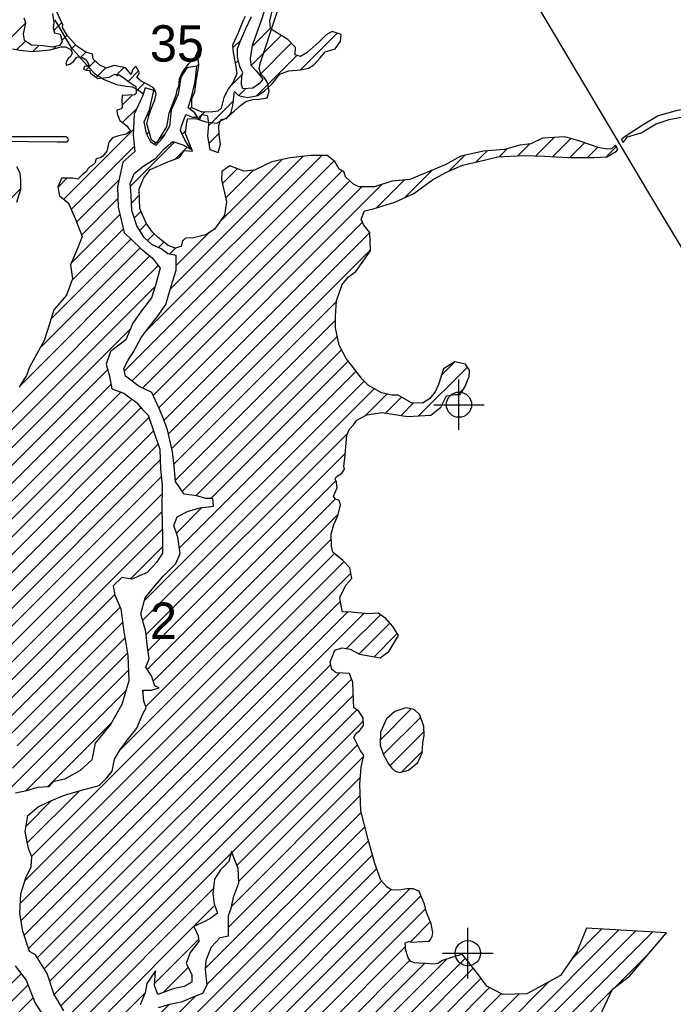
# Model space of a CAD drawing. Extents: x 164447 to 260447, y 765761 to 829592.
# Tile 11 of 16: x 210825 to 217295, y 785947 to 795695. Entities that reach past the tile are written whole.
import ezdxf

# ---------------------------------------------------------------- set-up
doc = ezdxf.new("R2010")
doc.units = 0
doc.header["$LTSCALE"] = 800
doc.header["$PDMODE"] = 34
doc.header["$PDSIZE"] = 250
doc.linetypes.add('STREAM', pattern=[0])
doc.layers.get('0').update_dxf_attribs({"linetype": 'CONTINUOUS'})
for name, color, linetype in [('MAJROADS', 9, 'CONTINUOUS'), ('SEC', 2, 'CONTINUOUS'), ('TEXT', 7, 'CONTINUOUS'), ('TRUNKS', 5, 'STREAM'), ('WATER', 4, 'CONTINUOUS'), ('WETDBA', 11, 'CONTINUOUS'), ('WETFILL', 12, 'CONTINUOUS')]:
    doc.layers.add(name, color=color, linetype=linetype)

# ---------------------------------------------------------------- blocks, each defined once
blk = doc.blocks.new('*X')
at = {"color": 0}
for p, q in [((210718.515741, 795495.823782), (210885.048935, 795662.356976)), ((211163.833633, 795587.588283), (211242.403195, 795666.157846)), ((211242.015481, 795488.993436), (211293.562519, 795540.540474)), ((213115.292317, 795240.949928), (213413.443216, 795539.100828)), ((213126.06102, 795428.495327), (213307.659076, 795610.093383)), ((213604.431667, 795199.759193), (213966.721437, 795562.048963)), ((210797.841221, 795398.372567), (210881.791684, 795482.32303)), ((210958.200622, 795381.955273), (211015.715757, 795439.470407)), ((211331.085193, 795401.286453), (211377.035383, 795447.236644)), ((212935.884306, 795415.095309), (213014.243392, 795493.454395)), ((213197.621475, 795146.502391), (213513.306958, 795462.187875)), ((211157.047213, 795404.025169), (211185.133135, 795432.111091)), ((211432.212305, 795325.63687), (211481.103381, 795374.527945)), ((213168.536992, 794940.641213), (213569.643518, 795341.747739)), ((211478.894802, 795195.542671), (211570.762167, 795287.410037)), ((212576.653192, 795232.640889), (212597.721466, 795253.709163)), ((212957.885245, 795260.319553), (212989.948791, 795292.383098)), ((211583.699039, 795123.570213), (211676.934293, 795216.805467)), ((211784.92967, 795148.024149), (211858.203165, 795221.297643)), ((211898.257257, 795084.575041), (212000.802861, 795187.120645)), ((212912.655126, 795038.312738), (213028.075198, 795153.73281)), ((211976.834313, 794986.375402), (212059.522863, 795069.063952)), ((212400.572567, 795056.560265), (212411.341838, 795067.329536)), ((212549.42364, 795028.634643), (212567.784777, 795046.995779)), ((211839.136575, 794848.677664), (211940.474691, 794950.015779)), ((212149.100045, 794981.864438), (212164.481511, 794997.245904)), ((212995.53343, 794944.414347), (213064.060515, 795012.941431)), ((212690.97068, 794639.851597), (212939.71755, 794888.598467)), ((211788.172267, 794797.713356), (211791.129866, 794800.670954)), ((211843.929243, 794676.693636), (211983.560247, 794816.32464)), ((212080.312643, 794736.300341), (212110.564614, 794766.552311)), ((212310.687927, 794789.89893), (212330.637369, 794809.848371)), ((212509.305269, 794811.739576), (212530.077872, 794832.512179)), ((212589.435268, 794715.09288), (212654.138775, 794779.796387)), ((211261.522694, 793917.510391), (211950.378283, 794606.365981)), ((212083.706039, 794562.917041), (212105.844066, 794585.055068)), ((212190.331522, 794492.76583), (212267.370024, 794569.804331)), ((212434.056103, 794559.713715), (212470.649781, 794596.307392)), ((212696.775144, 794468.879365), (212800.027641, 794572.131862)), ((211921.269545, 794046.927156), (212358.099454, 794483.757066)), ((212157.216737, 794459.651044), (212171.959048, 794474.393355)), ((212496.185971, 794445.066887), (212510.052285, 794458.933202)), ((215756.045918, 794346.169624), (215874.310373, 794464.434079)), ((215933.024455, 794346.371465), (216115.023916, 794528.370927)), ((216102.439233, 794339.009549), (216281.535232, 794518.105548)), ((216269.437081, 794329.230701), (216416.732676, 794476.526296)), ((211336.291585, 793815.502587), (211958.903001, 794438.114003)), ((212367.475058, 794316.355975), (212482.982809, 794431.863725)), ((212786.482658, 794381.810184), (212790.843856, 794386.171382)), ((215341.882842, 794285.559938), (215452.742652, 794396.419749)), ((215569.950437, 794336.850838), (215650.30232, 794417.202722)), ((216446.645939, 794329.662863), (216548.439479, 794431.456404)), ((216628.930054, 794335.170283), (216731.161566, 794437.401796)), ((211861.728369, 792219.619027), (213938.175209, 794296.065868)), ((212065.35332, 792600.020674), (213815.318438, 794349.985792)), ((212314.0045, 793025.448549), (213630.983724, 794342.427774)), ((212802.042392, 793690.263137), (213421.953504, 794310.174249)), ((215077.412048, 794197.86584), (215232.751658, 794353.20545)), ((211936.232872, 792117.346835), (214016.505162, 794197.619126)), ((212831.60954, 794073.383675), (212978.224538, 794219.998673)), ((212864.861041, 793929.858481), (213139.454917, 794204.452357)), ((214637.180167, 793934.410654), (214905.157949, 794202.388436)), ((211201.371761, 794034.136154), (211291.881928, 794124.646321)), ((211389.003867, 793691.438174), (211808.698294, 794111.132601)), ((212042.442757, 792046.780025), (214094.494482, 794098.83175)), ((214360.133745, 793834.140928), (214635.060849, 794109.068032)), ((210401.898503, 793588.216286), (210837.721658, 794024.039441)), ((212146.188932, 791973.749505), (214213.513301, 794041.073874)), ((212202.35241, 791853.136288), (214414.813299, 794065.597177)), ((211436.916722, 793562.574334), (211797.848655, 793923.506267)), ((211930.8873, 793879.768217), (212009.262778, 793958.143695)), ((211958.879703, 793730.983925), (212026.869455, 793798.973677)), ((211335.349221, 793284.230138), (211817.469978, 793766.350895)), ((212253.632921, 791727.640104), (214217.700158, 793691.707341)), ((211345.508442, 793117.612664), (211850.104229, 793622.20845)), ((212013.078875, 793608.406401), (212080.292825, 793675.620351)), ((212297.584254, 791594.814741), (214290.945156, 793588.175643)), ((212374.695311, 793262.916055), (212697.334888, 793585.555633)), ((211134.3913, 792729.718826), (211926.759135, 793522.086661)), ((212089.950629, 793508.50146), (212156.395469, 793574.9463)), ((212197.849712, 793439.623847), (212251.21334, 793492.987475)), ((212437.726066, 793502.723506), (212461.48514, 793526.48258)), ((211031.279966, 792449.830797), (212016.831724, 793435.382554)), ((212307.99545, 793372.99289), (212368.814246, 793433.811686)), ((212329.917417, 791450.371209), (214296.510018, 793416.963809)), ((210826.502624, 792068.276759), (212114.5619, 793356.336035)), ((209131.608871, 790196.606311), (212195.909926, 793260.907366)), ((209222.211471, 790110.432216), (212165.471864, 793053.692609)), ((212350.983251, 791294.660347), (213959.940389, 792903.617485)), ((212367.821411, 791134.721813), (213952.61725, 792719.517651)), ((209312.086594, 790023.530643), (211918.660747, 792630.104796)), ((212434.209701, 791024.333407), (213970.290411, 792560.414117)), ((212567.854662, 790981.201672), (214012.249132, 792425.596142)), ((212717.261246, 790953.831562), (214077.558546, 792314.128862)), ((209394.67834, 789929.345694), (211696.323769, 792230.991123)), ((214773.435615, 791772.569063), (215257.278893, 792256.412341)), ((214999.857834, 792175.767978), (215128.243892, 792304.154036)), ((212406.297593, 790466.091213), (214155.038865, 792214.832485)), ((209477.270087, 789835.160746), (211729.588612, 792087.479271)), ((212042.790136, 789749.030366), (214336.163441, 792042.403671)), ((212061.401528, 789944.418452), (214233.625704, 792116.642628)), ((215161.510834, 791983.867587), (215226.065615, 792048.422368)), ((209555.591243, 789736.705206), (211827.036133, 792008.150096)), ((209633.006496, 789637.343765), (211934.641745, 791938.979014)), ((214244.858966, 791774.3225), (214459.126845, 791988.590379)), ((214446.901488, 791799.588327), (214605.278014, 791957.964853)), ((209693.074453, 789520.635026), (212025.384411, 791852.944984)), ((214600.396586, 791776.30673), (214724.471937, 791900.382081)), ((209732.904197, 789383.688074), (212104.783924, 791755.567802)), ((209764.125399, 789238.132582), (212149.683352, 791623.690535)), ((212077.463172, 789606.926706), (214072.183109, 791601.646643)), ((209831.967808, 789129.198295), (212194.937076, 791492.167563)), ((212095.227255, 789447.914094), (214048.570276, 791401.257114)), ((209915.253995, 789035.707787), (212215.742291, 791336.196083)), ((209989.950271, 788933.627368), (212226.530127, 791170.207223)), ((212086.661784, 789262.571927), (213954.472379, 791130.382523)), ((209988.946223, 788755.846624), (212234.21493, 791001.115331)), ((212147.472322, 789146.605771), (213951.49299, 790950.626438)), ((212375.902799, 790612.473114), (212627.985469, 790864.555784)), ((209970.560946, 788560.684652), (212233.829822, 790823.953528)), ((212072.903653, 788895.260406), (213980.127587, 790802.48434)), ((210002.683342, 788416.030353), (212238.254078, 790651.601089)), ((211819.161996, 788464.742054), (213910.524142, 790556.1042)), ((211921.131166, 790157.701482), (212239.128985, 790475.6993)), ((210944.012972, 787412.816334), (213940.57237, 790409.375733)), ((210876.821197, 787168.847864), (214035.475889, 790327.502556)), ((210830.303744, 786945.553716), (214101.702769, 790216.952741)), ((210063.733529, 788300.303844), (211766.142964, 790002.71328)), ((210138.725775, 788198.519395), (211818.293221, 789878.086841)), ((210838.249596, 786776.722872), (213999.352447, 789937.825723)), ((210870.346464, 786632.043045), (214068.839992, 789830.536573)), ((210913.810933, 786498.730819), (214232.381708, 789817.301594)), ((214061.656584, 789469.799775), (214395.779839, 789803.923029)), ((210718.62416, 788601.641084), (211844.03821, 789727.055135)), ((214184.296702, 789415.663197), (214489.820181, 789721.186677)), ((214332.834597, 789387.424397), (214563.001027, 789617.590827)), ((210798.589302, 788504.829532), (211867.610516, 789573.850746)), ((210753.784657, 788283.248191), (211893.526397, 789422.989931)), ((210999.35653, 786407.499721), (213903.799246, 789311.942436)), ((210740.628047, 788093.314886), (211901.110795, 789253.797634)), ((211067.491553, 786298.858048), (213995.838136, 789227.204631)), ((211121.908131, 786176.497931), (214110.653474, 789165.243274)), ((210882.462841, 788058.372985), (211874.511508, 789050.421652)), ((211166.382777, 786044.195882), (214126.552706, 789004.36581)), ((212046.44141, 789045.574858), (212058.418461, 789057.551909)), ((211232.054811, 785933.091221), (214161.601894, 788862.638303)), ((214395.869422, 788566.575746), (214701.422558, 788872.128881)), ((211101.180377, 788100.313826), (211734.789878, 788733.923326)), ((212926.592856, 787450.85257), (214226.866591, 788751.126305)), ((214424.695358, 788418.624987), (214795.246773, 788789.176401)), ((214490.015447, 788307.16838), (214826.669349, 788643.822281)), ((212976.409823, 787323.892842), (214168.995065, 788516.478084)), ((214605.716397, 788246.092634), (214811.693141, 788452.069379)), ((212995.121708, 787165.828031), (214228.324028, 788399.030351)), ((212922.522875, 786916.452503), (214197.167466, 788191.097094)), ((210902.338292, 787547.918349), (211416.15588, 788061.735938)), ((210889.73825, 787712.095003), (211141.212694, 787963.569447)), ((212892.5317, 786709.684633), (214196.124226, 788013.277159)), ((212665.170433, 786305.54667), (214206.854867, 787847.231104)), ((212679.147133, 786142.746675), (214241.942199, 787705.541741)), ((212246.725221, 785533.548068), (214277.51071, 787564.333557)), ((211316.934634, 785841.194348), (212917.690027, 787441.949741)), ((212289.440929, 785399.487081), (214317.272845, 787427.318997)), ((212301.109999, 785234.379455), (214358.881051, 787292.150508)), ((211695.302481, 784451.795242), (214408.024491, 787164.517252)), ((211374.578904, 785722.061922), (212741.255566, 787088.738585)), ((211662.269351, 784065.208721), (214687.266575, 787090.205945)), ((211681.232073, 784260.948139), (214500.4226, 787080.138665)), ((211599.339879, 783825.502554), (214796.226445, 787022.38912)), ((211425.007282, 785595.713605), (212757.145423, 786927.851746)), ((211455.377876, 783504.763856), (214843.13871, 786892.52469)), ((214692.41555, 786565.024834), (214890.097026, 786762.706311)), ((212040.598748, 781968.664384), (216753.497665, 786681.563301)), ((212109.438581, 781860.727522), (216920.85982, 786672.148761)), ((212208.351895, 781782.864141), (217088.221975, 786662.734221)), ((216287.152349, 786391.994681), (216586.135509, 786690.977841)), ((212161.679473, 786155.609101), (212595.529029, 786589.458657)), ((214877.325737, 786573.158326), (214884.963021, 786580.795611)), ((211348.675735, 783221.285019), (214645.239337, 786517.848622)), ((210901.1778, 782243.456998), (215049.244542, 786391.52374)), ((210953.310475, 782118.812979), (215237.086852, 786402.589356)), ((211188.882481, 782884.715071), (214687.490395, 786383.322985)), ((216719.7437, 786117.47925), (217061.970634, 786459.706185)), ((210845.132587, 782364.188481), (214832.187391, 786351.243286)), ((211028.401417, 782017.127225), (215315.378073, 786304.103881)), ((212245.114125, 786062.267058), (212492.918977, 786310.07191)), ((209404.17993, 784812.323121), (210840.215438, 786248.358629)), ((211560.912888, 782372.862001), (215392.274182, 786204.223295)), ((209460.357526, 784691.724021), (210906.743387, 786138.109882)), ((211767.946848, 782403.119266), (215477.446435, 786112.618853)), ((212008.849573, 782113.691904), (216067.375685, 786172.218016)), ((212379.78375, 781777.519301), (216687.865856, 786085.601407)), ((212521.314115, 786161.690352), (212528.945895, 786169.322132)), ((209422.245561, 784476.835361), (210957.22869, 786011.81849)), ((211489.799808, 785483.729437), (212068.099445, 786062.029073)), ((211908.621001, 782367.016724), (215592.794539, 786051.190262)), ((211978.999208, 782260.618235), (215766.329926, 786047.948953)), ((212211.341347, 785674.940889), (212564.053109, 786027.652651)), ((212149.675001, 785790.051238), (212308.976951, 785949.353189))]:
    blk.add_line(p, q, dxfattribs=at)

msp = doc.modelspace()

# ---------------------------------------------------------------- linework, layer by layer
at = {"layer": 'MAJROADS', "color": 0}
msp.add_lwpolyline([(214944.587365, 805174.748957), (215017.201812, 802543.202597), (215052.779803, 800565.493641), (215063.720251, 798654.999782), (215057.24526, 797783.63164), (215109.831072, 797086.632999), (215807.0537, 796077.122439), (216642.826622, 794663.239536), (217040.078032, 793998.346433), (218198.816176, 792070.944479), (219837.345937, 789310.45603), (220400.238097, 788384.583002), (220500.15798, 788300.050489), (222969.034817, 785650.697905), (223310.251348, 785338.139291), (224041.834976, 784561.834789), (224174.521903, 784376.51076), (224215.48071, 784250.521365), (225769.077905, 780208.676659), (225990.691275, 779586.983705), (226975.632671, 776822.972959)], dxfattribs=at)
at = {"layer": 'SEC', "color": 0}
for p in [(215173.794685, 791883.234381), (215261.66711, 786453.486538)]:
    msp.add_point(p, dxfattribs=at)
at = {"layer": 'TRUNKS', "color": 0}
for points in [[(212578.409343, 794714.915019), (212596.996177, 794706.854892), (212669.064186, 794682.895701), (212773.871338, 794672.06229), (212861.167061, 794717.980881), (212948.443741, 794787.915794), (213009.529454, 794846.913422), (213064.082572, 794884.072836), (213133.932655, 794903.777954), (213195.061648, 794908.193032), (213275.833434, 794921.356899), (213293.251376, 794982.503205), (213282.267348, 795067.643326), (213247.292966, 795120.014874), (213212.330704, 795157.103308), (213194.821007, 795211.672008), (213210.057378, 795270.63328), (213822.091958, 797129.109746)], [(211172.702498, 795690.395325), (211330.113182, 795421.97383), (211463.410595, 795275.798202), (211566.115813, 795162.347866), (211662.227843, 795103.474887), (211782.349271, 795053.354159), (211878.426677, 795038.147219), (211937.381024, 795031.644056), (211991.98608, 795003.304411), (212053.154891, 794957.503544)]]:
    msp.add_lwpolyline(points, dxfattribs=at)
at = {"layer": 'WATER', "color": 0}
for points in [[(211262.761988, 785881.140486), (211163.395489, 786049.249809), (211097.739036, 786250.628269), (210981.737969, 786435.592615), (210923.351639, 786469.468003), (210857.695186, 786670.846463), (210825.362984, 786846.887274), (210835.002998, 787039.397312), (210886.284548, 787198.142189), (210937.235414, 787306.652679), (210946.269177, 787407.06634), (210913.330724, 787491.010775), (210880.943407, 787658.679188), (210907.107763, 787817.589406), (211008.127675, 787900.65202), (211108.927133, 787950.225042), (211268.443603, 788016.157064), (211427.849846, 788065.344289), (211612.373282, 788114.366174), (211688.220888, 788189.221731), (211738.896185, 788255.870231), (211764.784972, 788372.91846), (211824.053122, 788473.001439), (211891.638557, 788564.656905), (211984.506527, 788681.264225), (212044.050246, 788823.209192), (212077.925634, 788881.595523), (212053.249351, 788948.740047), (212045.593432, 789057.636334), (212129.317411, 789057.085196), (212204.834334, 789081.706365), (212163.082572, 789098.72673), (212130.254345, 789199.41596), (212072.198698, 789283.525736), (212106.239427, 789367.029259), (212090.266224, 789484.353058), (212074.513476, 789635.166447), (212025.436478, 789811.317486), (212068.34563, 789970.117477), (212152.786088, 790078.407512), (212245.598944, 790186.642433), (212372.011619, 790311.401695), (212414.534974, 790411.594901), (212390.464942, 790570.835802), (212349.374545, 790688.324942), (212383.415274, 790771.828466), (212492.642244, 790829.718772), (212610.076269, 790862.436771), (212744.144863, 790878.299746), (212736.268489, 790953.706441), (212669.289306, 790954.147351), (212577.358271, 790979.870796), (212451.88253, 790997.442299), (212368.985257, 791123.579405), (212353.232509, 791274.392795), (212337.424648, 791416.833787), (212288.623219, 791634.846815), (212247.477708, 791743.963556), (212206.277084, 791844.7079), (212131.972665, 792004.279484), (212006.772493, 792063.712976), (211873.475492, 792165.063571), (211857.22672, 792240.52538), (211899.639847, 792323.97379), (211950.425372, 792407.367086), (212026.713888, 792549.201826), (212102.726834, 792649.174577), (212195.594804, 792765.781896), (212271.662864, 792874.127045), (212323.109754, 793057.989116), (212374.391304, 793216.733994), (212375.328238, 793359.064758), (212291.714486, 793376.360691), (212225.065986, 793427.035989), (212133.245178, 793469.50423), (212058.334507, 793536.979437), (211983.754519, 793654.689032), (211934.512179, 793805.722877), (211927.131829, 793956.481153), (211919.531024, 794073.749837), (211962.054379, 794173.943043), (212054.64678, 794248.688373), (212172.356375, 794323.268361), (212256.686605, 794414.8136), (212340.906608, 794489.614043), (212441.154928, 794455.463086), (212516.23094, 794413.105073), (212458.230406, 794505.587246), (212416.974668, 794597.959192), (212425.622635, 794639.766068), (212468.256218, 794756.704069), (212535.070059, 794731.145965), (212585.304447, 794730.815283), (212560.462822, 794772.842614), (212493.814322, 794823.517911), (212528.075506, 794940.511027), (212562.502032, 795082.621336), (212580.238876, 795233.21427), (212479.659873, 795217.13084), (212420.446836, 795125.42026), (212394.227367, 794958.137643), (212326.201022, 794799.502993), (212308.409065, 794640.53766), (212240.658289, 794523.765), (212173.183081, 794448.854329), (212123.169149, 794482.674603), (212081.858297, 794566.674151), (212057.512697, 794684.053063), (212108.518677, 794800.935951), (212151.648283, 794993.225534), (212068.089646, 795018.893865), (212042.476428, 794943.707626), (211957.539946, 794760.06601), (211947.789703, 794550.811176), (211963.487337, 794391.625388), (211845.557288, 794283.555809), (211793.724601, 794041.086952), (211800.774268, 793840.094289), (211857.72764, 793588.536555), (212024.128436, 793428.35872), (212140.735755, 793335.49075), (212215.425971, 793234.525951), (212172.51682, 793075.72596), (212129.77301, 792942.043162), (212019.994903, 792800.428877), (211943.926843, 792692.083729), (211875.845384, 792525.076681), (211724.370629, 792408.855158), (211681.681933, 792283.544759), (211714.399932, 792166.110733), (211738.690419, 792040.359423), (211855.62842, 791997.725841), (211980.608137, 791904.802757), (212038.774012, 791837.437777), (212096.995001, 791778.445196), (212162.706568, 791585.439134), (212212.004021, 791442.777687), (212219.053688, 791241.785024), (212234.806436, 791090.971634), (212233.208136, 790848.172095), (212239.872007, 790588.572646), (212238.714618, 790412.75229), (212179.501581, 790321.04171), (212086.743839, 790221.179186), (211935.599766, 790155.192051), (211835.241219, 790172.598212), (211750.966102, 790089.425371), (211767.104647, 789997.218767), (211824.829611, 789862.874604), (211856.831131, 789636.599405), (211897.149935, 789401.896695), (211903.868919, 789150.669645), (211835.34655, 788916.683414), (211725.182647, 788716.462343), (211573.266982, 788533.261637), (211538.675115, 788366.034135), (211420.745065, 788257.964555), (211269.490765, 788175.232624), (211152.111853, 788150.887023), (211109.919181, 788100.928204), (211001.022894, 788093.272286), (210891.961267, 788060.499173), (210782.954753, 788036.098458)], [(212200.746122, 785916.829732), (212309.807749, 785949.602844), (212435.559059, 785973.893332), (212553.103312, 786023.356126), (212637.047747, 786056.29458), (212679.460874, 786139.74299), (212663.708126, 786290.55638), (212672.686775, 786382.597643), (212723.802983, 786516.225327), (212808.133214, 786607.770566), (212891.96742, 786623.964224), (212892.573672, 786716.060601), (212893.290151, 786824.901773), (212918.903369, 786900.088013), (212944.792155, 787017.136242), (212995.908363, 787150.763926), (212988.472899, 787293.149804), (212922.595992, 787461.038672), (212896.817433, 787360.735239), (212812.542316, 787277.562398), (212753.329279, 787185.851817), (212735.647549, 787043.63128), (212751.73098, 786943.052278), (212784.61432, 786850.735446), (212717.304454, 786800.941969), (212658.477213, 786767.838174), (212549.305358, 786718.320265), (212590.561096, 786625.94832), (212598.547697, 786567.286421), (212514.107239, 786458.996386), (212471.528771, 786350.430782), (212529.419077, 786241.203813), (212528.923053, 786165.852232), (212453.295903, 786124.486266), (212344.289389, 786100.085552), (212193.20043, 786042.470814), (212160.31709, 786134.787646), (212169.626422, 786277.063297), (212085.075737, 786152.028466), (212067.724689, 786060.042317), (212016.718709, 785943.159429)], [(210780.08394, 786328.074173), (210887.988178, 786185.02693), (210978.596483, 785958.365935), (211078.07321, 785807.001408)]]:
    msp.add_lwpolyline(points, dxfattribs=at)
at = {"layer": 'WETDBA', "color": 0}
for points in [[(216412.124682, 785500.823113), (216693.739613, 786098.058181), (216862.376118, 786224.003818), (217227.272603, 786654.912275), (216435.5747, 786699.447264), (216342.873432, 786473.152144), (216177.746735, 786232.645979), (215844.757822, 786050.335114), (215607.930403, 786043.129663), (215450.418815, 786127.012402), (215347.255921, 786264.003535), (215205.413988, 786442.431845), (215011.859059, 786379.336824), (214963.659036, 786350.501018), (214920.509014, 786344.742497), (214851.468978, 786350.501018), (214776.675606, 786353.380278), (214736.402251, 786359.138799), (214696.128897, 786370.655841), (214671.827514, 786406.290391), (214648.258406, 786479.328071), (214642.212495, 786556.468338), (214674.264294, 786569.872973), (214704.900948, 786561.690027), (214811.002336, 786567.620562), (214880.3818, 786573.413496), (214908.565083, 786618.827639), (214915.072498, 786657.531862), (214897.416177, 786744.181545), (214871.24344, 786810.424723), (214851.381862, 786856.391589), (214832.429476, 786939.467639), (214801.95458, 787007.689412), (214778.446672, 787068.016099), (214720.881281, 787089.799935), (214657.644583, 787090.56373), (214577.923685, 787077.017789), (214502.29426, 787078.790175), (214459.621735, 787109.534796), (214398.525389, 787174.639576), (214341.843646, 787342.651578), (214273.417981, 787578.436506), (214203.064194, 787862.538566), (214190.969827, 788125.232551), (214206.96891, 788295.260576), (214230.747316, 788410.805706), (214196.897974, 788463.379386), (214131.764718, 788587.326715), (214156.761629, 788632.990131), (214188.947711, 788653.108776), (214228.51922, 788706.663186), (214225.648182, 788783.906943), (214178.957655, 788851.246999), (214133.85028, 788880.852836), (214128.157132, 788958.004601), (214122.077883, 789133.669438), (214090.253518, 789221.622981), (213959.339975, 789229.36233), (213915.563162, 789261.483509), (213898.731062, 789333.681378), (213945.005854, 789452.431789), (214018.009038, 789477.059187), (214096.123012, 789464.067356), (214187.814106, 789413.73227), (214392.431883, 789376.612973), (214480.42031, 789439.867807), (214574.088612, 789599.714612), (214520.415893, 789686.249692), (214450.358763, 789766.247337), (214372.686226, 789819.864491), (214274.368637, 789813.481406), (214105.774665, 789828.820957), (214020.892891, 789832.763716), (214006.238572, 789892.319587), (213993.635933, 789975.602618), (214052.222958, 790095.813783), (214112.603823, 790160.993807), (214091.822714, 790267.67053), (214023.418116, 790340.306133), (213923.955108, 790423.229765), (213912.441166, 790483.947417), (213909.329036, 790601.087972), (213933.716888, 790697.936625), (213975.485858, 790781.579443), (213999.81251, 790891.139088), (213986.427169, 790933.432534), (213948.743035, 790951.979911), (213933.053037, 790978.306998), (213968.165493, 791060.32028), (213960.340174, 791116.21423), (213948.074322, 791145.83118), (213960.298654, 791171.65563), (214012.565567, 791204.082418), (214040.875338, 791245.616159), (214035.289, 791276.157117), (214044.208652, 791349.194411), (214063.72046, 791582.097915), (214089.54678, 791641.756741), (214130.902434, 791685.269217), (214162.848447, 791731.44781), (214261.623949, 791783.08715), (214412.678647, 791804.779127), (214663.508032, 791766.734208), (214895.764733, 791779.062181), (214993.176948, 791857.685109), (215048.928925, 791972.529), (215137.537957, 791984.9784), (215185.210758, 791982.769423), (215234.609864, 792062.152807), (215269.467285, 792148.908573), (215274.787554, 792155.48083), (215277.765847, 792225.180665), (215239.766831, 792283.108894), (215131.524596, 792306.111142), (215020.581346, 792239.92785), (214970.456317, 792084.741051), (214936.883103, 792009.192062), (214882.989526, 791941.294145), (214813.220118, 791898.434677), (214703.466335, 791900.843007), (214571.522061, 791977.602651), (214510.08513, 791976.754023), (214406.12773, 792000.900769), (214276.365489, 792077.875889), (214217.51185, 792131.258554), (214120.786476, 792260.653999), (214055.888142, 792340.936111), (213988.325737, 792472.007722), (213952.866155, 792645.825142), (213952.481631, 792759.669774), (213960.342945, 792911.386484), (214016.245827, 793073.209618), (214078.456231, 793149.666237), (214153.451449, 793202.283256), (214296.834718, 793406.973897), (214290.89536, 793589.707688), (214232.989743, 793659.989392), (214204.109374, 793719.901161), (214236.796146, 793802.577014), (214323.595089, 793822.709753), (214538.614762, 793889.978989), (214727.190528, 793974.985847), (214910.742066, 794108.136846), (215043.2639, 794183.390314), (215209.148417, 794253.709373), (215365.488512, 794291.224286), (215558.323693, 794336.268626), (215813.657411, 794349.054536), (216020.804066, 794344.3984), (216251.249912, 794329.186347), (216513.331705, 794329.825491), (216638.192556, 794335.598543), (216733.523047, 794391.996638), (216747.374562, 794410.265557), (216722.104838, 794452.560347), (216681.916483, 794415.067183), (216636.110779, 794411.477823), (216551.788829, 794430.319372), (216484.291602, 794453.233213), (216359.632416, 794496.213422), (216221.688573, 794534.881704), (216002.05177, 794521.475143), (215884.797782, 794465.78646), (215775.393621, 794451.678483), (215623.082354, 794409.700769), (215415.192315, 794393.49203), (215192.464742, 794344.309285), (215038.449721, 794256.356008), (214686.317371, 794113.783607), (214508.447353, 794097.419651), (214337.724549, 794039.397791), (214180.766284, 794041.515756), (214130.813335, 794065.721475), (214099.942838, 794093.894836), (214049.345263, 794139.742765), (214036.196378, 794186.61337), (213987.834372, 794213.64372), (213943.314901, 794292.104786), (213869.153167, 794349.260103), (213706.343491, 794351.454769), (213502.096346, 794326.988955), (213321.850725, 794289.171764), (213148.871216, 794205.247227), (213042.299856, 794196.251089), (212905.131735, 794247.088315), (212825.144155, 794190.803299), (212822.524739, 794112.59688), (212873.942156, 793890.66119), (212852.766283, 793759.319936), (212752.371542, 793622.639974), (212666.938552, 793565.074226), (212547.170921, 793536.211585), (212467.54605, 793532.230309), (212438.201726, 793504.402274), (212423.093732, 793451.080971), (212363.757049, 793432.202714), (212294.096111, 793458.604119), (212199.114739, 793534.760075), (212140.525974, 793589.874812), (212076.14, 793681.532149), (212015.533838, 793825.993315), (212006.330781, 794019.929839), (212054.022596, 794128.058734), (212116.543212, 794212.785393), (212290.569941, 794288.845893), (212406.324592, 794330.253019), (212452.620454, 794401.166735), (212535.787406, 794393.123493), (212467.272998, 794568.328161), (212481.049489, 794682.476945), (212489.394336, 794716.952816), (212565.281281, 794713.124533), (212612.258914, 794716.952816), (212623.099906, 794743.750798), (212630.781868, 794755.707702), (212681.417965, 794746.668949), (212685.866605, 794739.648278), (212692.547064, 794661.178691), (212683.617736, 794540.372703), (212707.411313, 794411.085664), (212789.290843, 794380.770478), (212812.444229, 794461.290871), (212800.938785, 794555.019807), (212796.096757, 794645.957179), (212817.803738, 794705.427833), (212873.085511, 794715.177002), (212914.376737, 794767.630393), (212934.613111, 794844.233597), (212947.663481, 794957.659954), (212952.588008, 794985.404471), (212990.529627, 794945.514312), (213081.222919, 794925.577583), (213181.566524, 794942.889099), (213249.182112, 794991.385074), (213320.882267, 795055.891383), (213400.547706, 795156.880976), (213408.068466, 795157.912516), (213489.981404, 795187.109913), (213606.694301, 795200.009264), (213685.427058, 795215.989597), (213736.537336, 795249.283836), (213802.415739, 795320.748091), (213850.009717, 795378.305318), (213895.944573, 795389.34749), (213947.838903, 795405.477817), (214001.904716, 795479.498422), (214007.709426, 795548.218498), (213917.918816, 795578.516299), (213860.551124, 795546.656193), (213789.460824, 795476.329835), (213670.818476, 795370.119823), (213605.916048, 795330.003654), (213552.843937, 795347.186998), (213555.074735, 795418.839768), (213478.879581, 795497.91785), (213308.166326, 795605.357807), (213299.769476, 795683.748989), (213391.668852, 796059.117095)], [(213341.390011, 796075.396053), (213210.33237, 795668.655657), (213127.622081, 795438.529017), (213107.678192, 795310.339992), (213111.703102, 795244.820891), (213165.252461, 795187.06799), (213230.931438, 795104.757571), (213199.077808, 795064.087111), (213133.459165, 795017.058335), (213032.598087, 795011.075001), (213021.21434, 795049.426373), (213022.941642, 795139.631849), (213033.639174, 795169.016058), (213003.619204, 795231.283731), (212982.439245, 795325.946712), (212980.376509, 795408.755173), (213013.406559, 795491.446707), (213062.079462, 795608.220282), (213118.975361, 795725.71348)], [(211151.08036, 795754.827702), (211163.535529, 795670.430002), (211158.041031, 795609.979966), (211169.738398, 795564.763028), (211224.38577, 795550.747594), (211244.452376, 795480.457368), (211220.494145, 795440.147572), (211146.614327, 795423.356938), (211057.904003, 795437.536343), (210941.389846, 795442.877782), (210871.864924, 795488.893089), (210862.971395, 795555.565769), (210885.697984, 795660.490279), (210868.27295, 795710.605494)], [(213057.777748, 795724.981927), (213033.399538, 795678.805038), (212988.657802, 795566.338975), (212933.370231, 795443.759327), (212939.831156, 795370.095635), (212956.550201, 795267.660999), (212975.844686, 795161.560069), (212936.356778, 795069.62968), (212893.209736, 795012.619585), (212844.671145, 794923.027715), (212820.836316, 794819.772553), (212787.201865, 794787.964603), (212738.269887, 794782.289434), (212631.088671, 794779.113346), (212530.077872, 794822.072853), (212530.077872, 794912.695957), (212558.625541, 794979.1529), (212575.754143, 795106.025246), (212592.882745, 795202.689891), (212598.592279, 795244.980673), (212585.015767, 795381.063161), (212554.479342, 795311.557329), (212495.820668, 795257.063753), (212438.725328, 795184.56527), (212404.468125, 795106.025246), (212398.758591, 795033.526763), (212381.629989, 794997.277521), (212370.210921, 794948.945199), (212335.953717, 794852.280554), (212301.696513, 794767.69899), (212278.858378, 794634.785104), (212227.472572, 794556.24508), (212204.634436, 794513.954298), (212176.086766, 794471.663516), (212130.410495, 794501.871218), (212101.862825, 794598.535862), (212084.282567, 794662.976568), (212101.862825, 794743.532829), (212124.700961, 794803.948232), (212163.838923, 794901.902994), (212177.354269, 794959.967468), (212167.778238, 794992.589207), (212146.096254, 795023.215472), (212027.108852, 795086.230117), (211983.207759, 795121.032122), (212010.222428, 795169.737407), (211975.661435, 795233.517618), (211941.15396, 795198.229843), (211927.69793, 795153.92786), (211872.477518, 795218.140323), (211761.623192, 795242.660005), (211680.318405, 795215.210361), (211618.443099, 795244.375377), (211553.143875, 795303.311513), (211545.736634, 795352.508365), (211480.742166, 795374.651006), (211389.650031, 795433.4409), (211296.956727, 795534.812978), (211248.129745, 795617.205211), (211252.383396, 795644.575088), (211187.112468, 795785.727216)], [(210754.918174, 795405.808167), (210828.773447, 795393.014148), (210951.421274, 795381.417), (211124.853486, 795395.187328), (211234.587643, 795425.311611), (211280.025819, 795424.63528), (211331.320518, 795401.178842), (211343.545927, 795366.993851), (211332.693289, 795333.474623), (211304.533905, 795309.828651), (211280.357844, 795266.756947), (211287.228522, 795244.367161), (211320.883766, 795253.128425), (211357.842936, 795279.928331), (211389.898716, 795323.703976), (211433.83833, 795325.711147), (211473.055568, 795303.078986), (211499.355385, 795269.536917), (211510.315743, 795240.454057), (211488.846025, 795236.03337), (211465.300955, 795231.861875), (211456.47492, 795206.691092), (211488.154013, 795190.938472), (211516.895299, 795194.315348), (211526.060861, 795166.870474), (211599.441953, 795111.743464), (211711.348955, 795124.423281), (211766.953213, 795157.234816), (211794.075602, 795143.338012), (211806.104318, 795151.111372), (211860.694079, 795115.765643), (211904.673578, 795079.247246), (211975.946252, 795032.623787), (211977.193575, 794967.665795), (211960.719628, 794951.777501), (211902.472094, 794946.708779), (211839.246174, 794945.196584), (211837.742158, 794902.81655), (211839.520931, 794833.7549), (211832.550711, 794813.14082), (211788.098736, 794799.758424), (211789.370603, 794764.385084), (211815.459407, 794697.809899), (211886.671062, 794644.991751), (211921.510905, 794590.168136), (211878.747367, 794562.415097), (211804.508589, 794545.95206), (211744.922713, 794524.998453), (211707.966952, 794483.062943), (211687.967499, 794393.742764), (211647.237381, 794344.06696), (211622.556118, 794327.115765), (211581.739074, 794316.995365), (211568.485192, 794275.798567), (211535.521617, 794244.365258), (211521.588339, 794240.632832), (211500.949714, 794218.018398), (211485.913309, 794193.251913), (211448.143838, 794161.599069), (211400.375665, 794115.385706), (211350.082846, 794124.440139), (211238.266521, 794124.836258), (211201.071794, 794035.418584), (211220.735806, 793951.350186), (211307.976884, 793878.968586), (211375.809275, 793726.925641), (211442.087197, 793548.668102), (211396.909801, 793430.678224), (211328.648903, 793268.290574), (211349.495809, 793128.205098), (211288.75567, 792966.848986), (211163.536832, 792823.875136), (211107.272119, 792642.108759), (211068.813167, 792517.864916), (210923.05, 792253.649011), (210892.097891, 792171.344253), (210866.4096, 792134.372352), (210819.747706, 792057.088984)], [(207285.610107, 794503.429821), (207613.851662, 794482.738394), (208102.622255, 794488.129816), (208593.524676, 794496.019896), (209156.025182, 794507.992321), (209638.768752, 794500.544769), (210308.542367, 794494.949417), (211197.031637, 794484.517444), (211293.137922, 794484.517444), (211302.290902, 794493.67652), (211306.867392, 794507.415134), (211302.290902, 794521.153748), (211283.984943, 794534.892361), (210326.260675, 794536.315554), (209615.840753, 794556.424556), (208444.489305, 794548.761608), (207765.182271, 794516.928331), (207361.896678, 794562.028088)], [(210797.334148, 793887.516354), (210837.728575, 794016.569995), (210837.653162, 794098.003392), (210829.079111, 794176.429012), (210797.652716, 794238.008792)]]:
    msp.add_lwpolyline(points, dxfattribs=at)
for points in [[(216798.7647, 794478.044589), (216843.324708, 794536.815285), (216978.833901, 794574.014958), (217126.463213, 794662.823027), (217255.758388, 794706.534803), (217371.959583, 794728.985366), (217578.266434, 794739.491498), (217750.001104, 794737.584583), (217766.352052, 794767.428016), (217752.103027, 794782.159973), (217676.359635, 794775.843706), (217577.786829, 794798.466787), (217470.926226, 794815.172106), (217333.120437, 794794.500901), (217146.874794, 794742.250033), (216995.341218, 794654.02315), (216807.786329, 794532.495697), (216781.22536, 794507.716013)], [(214673.528735, 788264.889976), (214767.759603, 788340.985579), (214810.843498, 788436.96143), (214816.037487, 788529.318446), (214827.501699, 788610.095942), (214825.357449, 788696.979703), (214787.488541, 788812.931544), (214729.256507, 788866.727424), (214646.610765, 788882.76566), (214540.198152, 788846.867259), (214456.895923, 788774.190012), (214397.866271, 788642.759767), (214394.488614, 788513.894952), (214425.22459, 788416.955826), (214474.980586, 788326.794975), (214508.160163, 788283.482162), (214543.486337, 788256.534721), (214587.799861, 788241.126233)]]:
    msp.add_lwpolyline(points, close=True, dxfattribs=at)

# ---------------------------------------------------------------- block references
at = {"layer": 'WETFILL', "color": 0}
msp.add_blockref('*X', (0, 0), dxfattribs=at)
msp.add_blockref('*X', (0, 0), dxfattribs=at)
msp.add_blockref('*X', (0, 0), dxfattribs=at)
msp.add_blockref('*X', (0, 0), dxfattribs=at)
msp.add_blockref('*X', (0, 0), dxfattribs=at)
msp.add_blockref('*X', (0, 0), dxfattribs=at)
msp.add_blockref('*X', (0, 0), dxfattribs=at)
msp.add_blockref('*X', (0, 0), dxfattribs=at)
msp.add_blockref('*X', (0, 0), dxfattribs=at)
msp.add_blockref('*X', (0, 0), dxfattribs=at)
msp.add_blockref('*X', (0, 0), dxfattribs=at)
msp.add_blockref('*X', (0, 0), dxfattribs=at)
msp.add_blockref('*X', (0, 0), dxfattribs=at)
msp.add_blockref('*X', (0, 0), dxfattribs=at)
msp.add_blockref('*X', (0, 0), dxfattribs=at)
msp.add_blockref('*X', (0, 0), dxfattribs=at)
msp.add_blockref('*X', (0, 0), dxfattribs=at)
msp.add_blockref('*X', (0, 0), dxfattribs=at)
msp.add_blockref('*X', (0, 0), dxfattribs=at)
msp.add_blockref('*X', (0, 0), dxfattribs=at)
msp.add_blockref('*X', (0, 0), dxfattribs=at)
msp.add_blockref('*X', (0, 0), dxfattribs=at)

# ---------------------------------------------------------------- texts
at = {"layer": 'TEXT', "color": 0}
for s, p in [('35', (212113.865435, 795279.9119)), ('2', (212113.865435, 789563.851715))]:
    msp.add_text(s, height=360, dxfattribs=at).set_placement(p)

doc.saveas('drawing.dxf')
